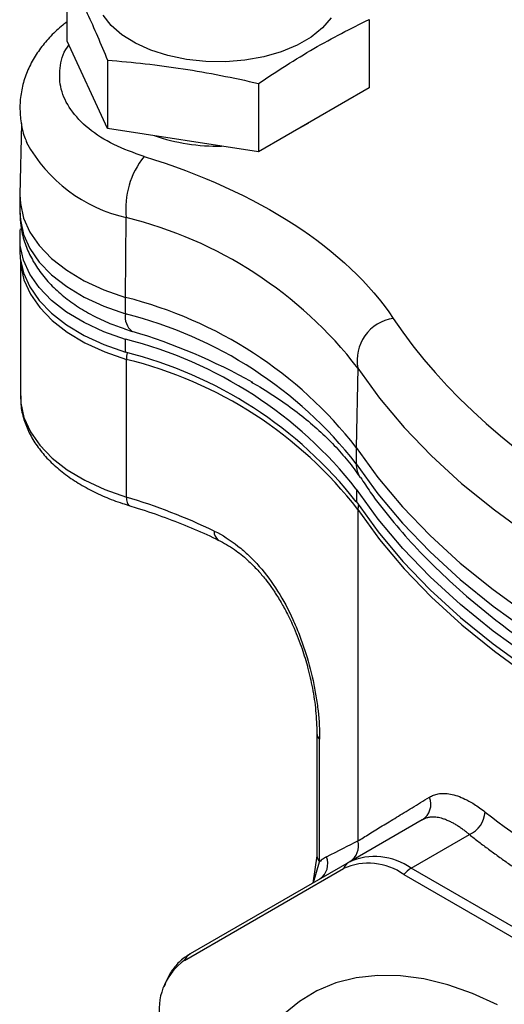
# Model space of a CAD drawing. Header units: inches. Extents: x 0.5 to 21.5, y 0.5 to 16.5.
# Tile 10 of 16: x 17.24 to 18.011, y 11.638 to 13.204. Entities that reach past the tile are written whole.
import ezdxf

# ---------------------------------------------------------------- set-up
doc = ezdxf.new("R2010")
doc.units = ezdxf.units.IN
doc.header["$LTSCALE"] = 2
doc.header["$MEASUREMENT"] = 0

msp = doc.modelspace()

# ---------------------------------------------------------------- linework, layer by layer
for p, q in [((17.3156, 13.1696), (17.3156, 13.2781)), ((17.7957, 13.2039), (17.7957, 13.0954)), ((17.3799, 13.031), (17.3156, 13.1696)), ((17.3799, 13.1395), (17.3799, 13.031)), ((17.62, 13.1024), (17.62, 12.9939)), ((17.7957, 13.0954), (17.62, 12.9939)), ((17.2431, 13.0386), (17.2407, 12.9253)), ((17.62, 12.9939), (17.3799, 13.031)), ((17.6856, 13.0318), (17.6997, 13.0399)), ((17.2406, 12.923), (17.2406, 12.8969)), ((17.4085, 12.7623), (17.4097, 12.8892)), ((17.2403, 12.8564), (17.2403, 12.836)), ((17.2414, 12.8211), (17.2414, 12.6058)), ((17.4085, 12.7361), (17.4085, 12.7623)), ((17.407, 12.7121), (17.4188, 12.7083)), ((17.4084, 12.6752), (17.4084, 12.6956)), ((17.4098, 12.4449), (17.4098, 12.6637)), ((17.7777, 12.65), (17.7752, 12.5239)), ((17.7752, 12.5239), (17.7752, 12.4977)), ((17.7754, 12.4575), (17.7754, 12.4371)), ((17.7779, 12.4251), (17.7779, 11.8981)), ((17.7127, 12.069), (17.7127, 11.8742)), ((17.7171, 11.865), (17.7171, 12.0597)), ((17.8802, 11.9317), (17.7639, 11.8645)), ((17.8624, 11.8548), (17.9551, 11.9083)), ((17.7127, 11.8742), (17.7062, 11.8312)), ((17.5021, 11.7082), (17.7548, 11.8541)), ((17.7639, 11.8645), (17.5112, 11.7186)), ((17.7074, 11.8319), (17.7171, 11.865)), ((18.2197, 11.6485), (17.8624, 11.8548)), ((17.8511, 11.8446), (18.2084, 11.6383))]:
    msp.add_line(p, q)
at = {"flags": 128}
for points in [[(17.7356, 13.207), (17.7217, 13.1909), (17.7034, 13.1763), (17.6813, 13.1635), (17.656, 13.153), (17.6281, 13.1449), (17.5983, 13.1396), (17.5674, 13.1371), (17.5361, 13.1374), (17.5054, 13.1407), (17.476, 13.1467), (17.4487, 13.1554), (17.4241, 13.1665), (17.4029, 13.1798), (17.3857, 13.1948), (17.3729, 13.2112)], [(17.2407, 12.9253), (17.2413, 12.9116), (17.2464, 12.8885), (17.2565, 12.8661), (17.2715, 12.8446), (17.2911, 12.8243), (17.3151, 12.8057), (17.3429, 12.7889), (17.3742, 12.7744), (17.4085, 12.7623)], [(17.2406, 12.8969), (17.2413, 12.8854), (17.2464, 12.8624), (17.2565, 12.84), (17.2715, 12.8184), (17.2911, 12.7982), (17.3151, 12.7795), (17.3429, 12.7628), (17.3742, 12.7483), (17.4085, 12.7361)], [(17.4084, 12.6956), (17.3741, 12.7077), (17.3428, 12.7222), (17.3149, 12.7389), (17.2909, 12.7576), (17.2713, 12.7778), (17.2563, 12.7993), (17.2461, 12.8217), (17.2409, 12.8447), (17.2409, 12.8679), (17.2414, 12.8715)], [(17.2403, 12.836), (17.2409, 12.8243), (17.2461, 12.8013), (17.2563, 12.7789), (17.2713, 12.7574), (17.2909, 12.7371), (17.3149, 12.7185), (17.3428, 12.7018), (17.3741, 12.6873), (17.4084, 12.6752)], [(17.2414, 12.8205), (17.242, 12.8132), (17.2471, 12.7901), (17.2572, 12.7676), (17.2723, 12.746), (17.292, 12.7258), (17.316, 12.7071), (17.344, 12.6903), (17.3754, 12.6758), (17.4098, 12.6637)], [(17.7777, 12.65), (17.8123, 12.6022), (17.8514, 12.5556), (17.895, 12.5103), (17.9428, 12.4665), (17.9948, 12.4243), (18.0509, 12.3838), (18.1107, 12.3452), (18.1741, 12.3085), (18.241, 12.274), (18.3111, 12.2417), (18.3843, 12.2116), (18.4602, 12.184), (18.5386, 12.1589), (18.6194, 12.1363), (18.7022, 12.1163)], [(17.2414, 12.6058), (17.242, 12.5944), (17.2471, 12.5713), (17.2572, 12.5488), (17.2723, 12.5272), (17.292, 12.5069), (17.316, 12.4883), (17.344, 12.4715), (17.3754, 12.457), (17.4098, 12.4449)], [(17.7752, 12.5239), (17.8098, 12.476), (17.849, 12.4293), (17.8927, 12.3839), (17.9406, 12.34), (17.9927, 12.2977), (18.0488, 12.2572), (18.1087, 12.2185), (18.1723, 12.1818), (18.2393, 12.1472), (18.3095, 12.1148), (18.3828, 12.0848), (18.4588, 12.0571), (18.5374, 12.0319), (18.6183, 12.0093), (18.7012, 11.9893)], [(17.7752, 12.4977), (17.8098, 12.4499), (17.849, 12.4032), (17.8927, 12.3578), (17.9406, 12.3139), (17.9927, 12.2716), (18.0488, 12.2311), (18.1087, 12.1924), (18.1723, 12.1557), (18.2393, 12.1211), (18.3095, 12.0887), (18.3828, 12.0586), (18.4588, 12.031), (18.5374, 12.0058), (18.6183, 11.9831), (18.7012, 11.9631)], [(18.7007, 11.9238), (18.6179, 11.9437), (18.5371, 11.9663), (18.4586, 11.9915), (18.3827, 12.0191), (18.3095, 12.0492), (18.2393, 12.0815), (18.1724, 12.116), (18.1089, 12.1527), (18.049, 12.1913), (17.9929, 12.2318), (17.9409, 12.274), (17.8929, 12.3178), (17.8493, 12.3631), (17.81, 12.4097), (17.7754, 12.4575)], [(17.4098, 12.4449), (17.4101, 12.4402), (17.4109, 12.4364), (17.4122, 12.4335), (17.414, 12.4316), (17.4151, 12.4311)], [(17.7754, 12.4371), (17.81, 12.3893), (17.8493, 12.3426), (17.8929, 12.2974), (17.9409, 12.2535), (17.9929, 12.2113), (18.049, 12.1709), (18.1089, 12.1323), (18.1724, 12.0956), (18.2393, 12.0611), (18.3095, 12.0288), (18.3827, 11.9987), (18.4586, 11.9711), (18.5371, 11.9459), (18.6179, 11.9233), (18.7007, 11.9033)], [(17.7779, 12.4251), (17.8124, 12.3773), (17.8516, 12.3308), (17.8951, 12.2856), (17.9429, 12.2418), (17.9949, 12.1997), (18.0508, 12.1592), (18.1106, 12.1207), (18.174, 12.0841), (18.2408, 12.0496), (18.3108, 12.0173), (18.3838, 11.9873), (18.4596, 11.9597), (18.5379, 11.9346), (18.6186, 11.912), (18.7013, 11.892)], [(17.9999, 11.6377), (17.9602, 11.6556), (17.921, 11.6694), (17.8827, 11.6788), (17.8454, 11.6838), (17.8096, 11.6844), (17.7753, 11.6806), (17.7429, 11.6724), (17.7127, 11.6598), (17.6848, 11.643), (17.6594, 11.6221)]]:
    msp.add_lwpolyline(points, dxfattribs=at)
for centre, radius, start, end in [((17.554, 13.3115), 0.3086, 251.0735, 271.3404), ((17.4633, 13.1255), 0.2423, 208.8525, 257.2172), ((17.5407, 12.9038), 0.1318, 141.2612, 186.3669), ((17.2507, 12.2419), 0.6666, 37.7513, 76.1939), ((17.2448, 12.1092), 0.6733, 38.0172, 75.9281), ((17.4369, 12.7309), 0.0289, 169.4811, 231.3442), ((17.2448, 12.0831), 0.6733, 38.0172, 75.9281), ((17.8438, 12.6623), 0.0672, 98.3756, 190.5593), ((17.153, 11.8149), 0.9321, 60.584, 73.4287), ((17.2447, 12.0415), 0.6743, 38.0945, 75.9544), ((17.2447, 12.0211), 0.6743, 38.0945, 75.9544), ((17.4697, 12.6631), 0.0599, 169.1504, 179.4832), ((17.2519, 12.017), 0.6657, 37.8082, 76.2833), ((17.814, 12.4972), 0.0389, 179.1913, 213.5622), ((17.1336, 11.5247), 0.9607, 64.347, 73.2958), ((17.8025, 12.4249), 0.0246, 163.6368, 179.6991), ((17.5641, 12.3887), 0.0146, 172.1498, 236.4001), ((17.7253, 12.0694), 0.0127, 181.7587, 229.6864), ((17.8647, 11.9562), 0.0291, 302.2701, 22.9736), ((17.9379, 11.9469), 0.0423, 293.937, 356.2451), ((18.906, 13.1431), 1.5149, 232.3243, 247.681), ((17.7491, 11.8903), 0.0298, 303.4604, 15.1246), ((17.7254, 11.8746), 0.0127, 181.8659, 229.6807), ((17.7008, 11.8617), 0.0292, 304.8922, 22.2251), ((17.8047, 11.7742), 0.0991, 54.3818, 114.314), ((17.7751, 11.8456), 0.022, 120.4931, 157.1095), ((17.7947, 11.7659), 0.0968, 54.3818, 114.314), ((17.8835, 11.82), 0.0407, 121.1671, 142.7011), ((17.5224, 11.6997), 0.022, 120.4931, 157.1095), ((17.5587, 11.6296), 0.0969, 125.698, 185.6204)]:
    msp.add_arc(centre, radius, start, end)
for points in [[(17.3156, 13.2781), (17.3263, 13.258), (17.3477, 13.2154), (17.3692, 13.1656), (17.3799, 13.1395)], [(17.3799, 13.1395), (17.4199, 13.1363), (17.4999, 13.1276), (17.58, 13.1116), (17.62, 13.1024)], [(17.4379, 12.9863), (17.6195, 12.9309), (17.7602, 12.8395), (17.834, 12.7288)], [(17.834, 12.7288), (17.9915, 12.4927), (18.3148, 12.306), (18.7239, 12.2151)], [(17.7278, 11.8727), (17.7471, 11.8826), (17.7638, 11.8911), (17.7779, 11.8981)]]:
    msp.add_open_spline(points, degree=3)
for points, knots in [([(17.3156, 13.2003), (17.3133, 13.1986), (17.3039, 13.1918), (17.2896, 13.178), (17.2731, 13.1589), (17.2597, 13.138), (17.2494, 13.1157), (17.2428, 13.0922), (17.24, 13.0677), (17.2416, 13.0425), (17.2456, 13.0223), (17.2505, 13.0112), (17.2518, 13.0082)], [0, 0, 0, 0, 0.036129, 0.149652, 0.26323, 0.376383, 0.48905, 0.601772, 0.71569, 0.832457, 0.95399, 1, 1, 1, 1]), ([(17.62, 13.1024), (17.6492, 13.1222), (17.6785, 13.141), (17.7372, 13.1749), (17.7665, 13.19), (17.7957, 13.2039)], [0, 0, 0, 0, 0.5, 0.5, 1, 1, 1, 1]), ([(17.4379, 12.9863), (17.4214, 12.9922), (17.3879, 13.0041), (17.3483, 13.03), (17.3197, 13.0601), (17.304, 13.0931), (17.303, 13.1269), (17.3084, 13.151), (17.3178, 13.1623), (17.3185, 13.1632)], [0, 0, 0, 0, 0.161903, 0.328331, 0.49476, 0.656663, 0.818565, 0.984994, 1, 1, 1, 1]), ([(17.241, 12.8964), (17.2411, 12.8897), (17.2415, 12.8742), (17.2472, 12.8511), (17.2569, 12.8275), (17.2702, 12.8055), (17.287, 12.7848), (17.3072, 12.7657), (17.3304, 12.7485), (17.3559, 12.7335), (17.3817, 12.7212), (17.3996, 12.7149), (17.4076, 12.7121)], [0, 0, 0, 0, 0.081095, 0.185861, 0.284454, 0.385687, 0.489666, 0.595728, 0.702672, 0.809302, 0.914498, 1, 1, 1, 1]), ([(17.6081, 12.6278), (17.6127, 12.6253), (17.6292, 12.6161), (17.6551, 12.5991), (17.6855, 12.577), (17.7131, 12.5539), (17.7381, 12.5301), (17.7598, 12.5055), (17.7742, 12.4873), (17.7804, 12.4774), (17.7813, 12.4758)], [0, 0, 0, 0, 0.0583554, 0.2090861, 0.360189, 0.5117621, 0.6639915, 0.8172249, 0.9719811, 1, 1, 1, 1]), ([(17.2419, 12.6056), (17.2418, 12.601), (17.2417, 12.5884), (17.2463, 12.5685), (17.255, 12.5465), (17.2674, 12.526), (17.2832, 12.5066), (17.3022, 12.4887), (17.3241, 12.4724), (17.3485, 12.4578), (17.375, 12.4453), (17.3974, 12.4364), (17.4114, 12.4324), (17.4154, 12.4312)], [0, 0, 0, 0, 0.059558, 0.164011, 0.26144, 0.36046, 0.460782, 0.561756, 0.66272, 0.763151, 0.862598, 0.960655, 1, 1, 1, 1]), ([(17.782, 12.476), (17.7871, 12.4682), (17.8019, 12.4456), (17.8303, 12.4094), (17.8668, 12.3674), (17.9069, 12.3266), (17.9502, 12.2871), (17.9967, 12.2491), (18.0461, 12.2124), (18.0987, 12.1775), (18.14, 12.152), (18.1645, 12.1386), (18.1697, 12.1358)], [0, 0, 0, 0, 0.059854, 0.173015, 0.286461, 0.400122, 0.513929, 0.627821, 0.741749, 0.85567, 0.969543, 1, 1, 1, 1]), ([(17.4151, 12.4309), (17.4197, 12.4295), (17.439, 12.4239), (17.4719, 12.4124), (17.513, 12.3962), (17.541, 12.3841), (17.5547, 12.3771), (17.5559, 12.3765)], [0, 0, 0, 0, 0.090658, 0.382215, 0.676093, 0.971701, 1, 1, 1, 1]), ([(17.5496, 12.3907), (17.5626, 12.3844), (17.5751, 12.3765), (17.5931, 12.3623), (17.599, 12.3572), (17.6103, 12.3464), (17.6158, 12.3407), (17.6315, 12.3227), (17.6413, 12.3094), (17.6593, 12.2809), (17.6673, 12.2659), (17.678, 12.2426), (17.6813, 12.2347), (17.6876, 12.2186), (17.6905, 12.2104), (17.6986, 12.1859), (17.703, 12.1695), (17.7083, 12.1449), (17.7099, 12.1367), (17.7125, 12.1205), (17.7136, 12.1126), (17.7163, 12.0892), (17.7171, 12.0741), (17.7171, 12.0597)], [0, 0, 0, 0, 0.125, 0.125, 0.1875, 0.1875, 0.25, 0.25, 0.375, 0.375, 0.5, 0.5, 0.5625, 0.5625, 0.625, 0.625, 0.75, 0.75, 0.8125, 0.8125, 0.875, 0.875, 1, 1, 1, 1]), ([(17.556, 12.3765), (17.5647, 12.3718), (17.5808, 12.363), (17.6016, 12.346), (17.6178, 12.3298), (17.6299, 12.3155), (17.6384, 12.3042), (17.6442, 12.2958), (17.6493, 12.2881), (17.6561, 12.277), (17.6658, 12.2596), (17.6778, 12.2342), (17.6891, 12.2049), (17.6987, 12.1728), (17.7062, 12.1398), (17.7116, 12.1039), (17.7123, 12.081), (17.7127, 12.0689)], [0, 0, 0, 0, 0.09177, 0.170544, 0.23561, 0.287269, 0.325685, 0.350586, 0.369917, 0.398924, 0.453083, 0.525312, 0.616533, 0.696587, 0.787478, 0.888611, 1, 1, 1, 1]), ([(17.7779, 11.8981), (17.7808, 11.8999), (17.7868, 11.9036), (17.7962, 11.9094), (17.8062, 11.9155), (17.8167, 11.922), (17.8277, 11.9287), (17.8393, 11.9358), (17.8514, 11.9432), (17.8642, 11.951), (17.8775, 11.9591), (17.8868, 11.9647), (17.8915, 11.9676)], [0, 0, 0, 0, 0.091807, 0.185432, 0.280876, 0.378141, 0.477227, 0.578135, 0.680865, 0.785419, 0.891797, 1, 1, 1, 1]), ([(17.8915, 11.9676), (17.8926, 11.9682), (17.8947, 11.9695), (17.8982, 11.9709), (17.9018, 11.9721), (17.9055, 11.973), (17.9112, 11.9738), (17.9194, 11.9737), (17.9304, 11.9717), (17.942, 11.9677), (17.9528, 11.9625), (17.9626, 11.9567), (17.9713, 11.9509), (17.9772, 11.9464), (17.9801, 11.9441)], [0, 0, 0, 0, 0.049987, 0.09987, 0.149723, 0.19962, 0.249635, 0.374813, 0.499838, 0.624436, 0.748754, 0.832699, 0.916325, 1, 1, 1, 1]), ([(17.9551, 11.9083), (17.9535, 11.9096), (17.9502, 11.9123), (17.9452, 11.916), (17.9401, 11.9196), (17.9349, 11.9231), (17.9295, 11.9262), (17.924, 11.929), (17.9185, 11.9315), (17.9116, 11.934), (17.9037, 11.9358), (17.896, 11.9362), (17.8898, 11.9354), (17.8848, 11.934), (17.8817, 11.9325), (17.8802, 11.9317)], [0, 0, 0, 0, 0.053354, 0.109324, 0.167914, 0.229125, 0.29296, 0.359419, 0.428504, 0.500217, 0.625275, 0.750399, 0.834446, 0.917645, 1, 1, 1, 1]), ([(17.9551, 11.9083), (17.9601, 11.9043), (17.9701, 11.8965), (17.9856, 11.8849), (18.0013, 11.8734), (18.0174, 11.862), (18.0337, 11.8509), (18.0504, 11.8398), (18.0673, 11.8289), (18.0845, 11.8182), (18.102, 11.8076), (18.1258, 11.7936), (18.1562, 11.7766), (18.1937, 11.7569), (18.2322, 11.7379), (18.2717, 11.7195), (18.2988, 11.7078), (18.3124, 11.702)], [0, 0, 0, 0, 0.050069, 0.10009, 0.150077, 0.200041, 0.249993, 0.299946, 0.349913, 0.399904, 0.449931, 0.500007, 0.600095, 0.700042, 0.799945, 0.899899, 1, 1, 1, 1]), ([(17.7278, 11.8727), (17.7269, 11.8722), (17.725, 11.8712), (17.7223, 11.8694), (17.7197, 11.8673), (17.718, 11.8658), (17.7171, 11.865)], [0, 0, 0, 0, 0.250885, 0.50099, 0.7506, 1, 1, 1, 1]), ([(17.5112, 11.7181), (17.5072, 11.7157), (17.4973, 11.7098), (17.4851, 11.6965), (17.4751, 11.6811), (17.4712, 11.6701), (17.4695, 11.6654)], [0, 0, 0, 0, 0.206576, 0.508435, 0.788361, 1, 1, 1, 1])]:
    msp.add_open_spline(points, degree=3, knots=knots)

doc.saveas('drawing.dxf')
